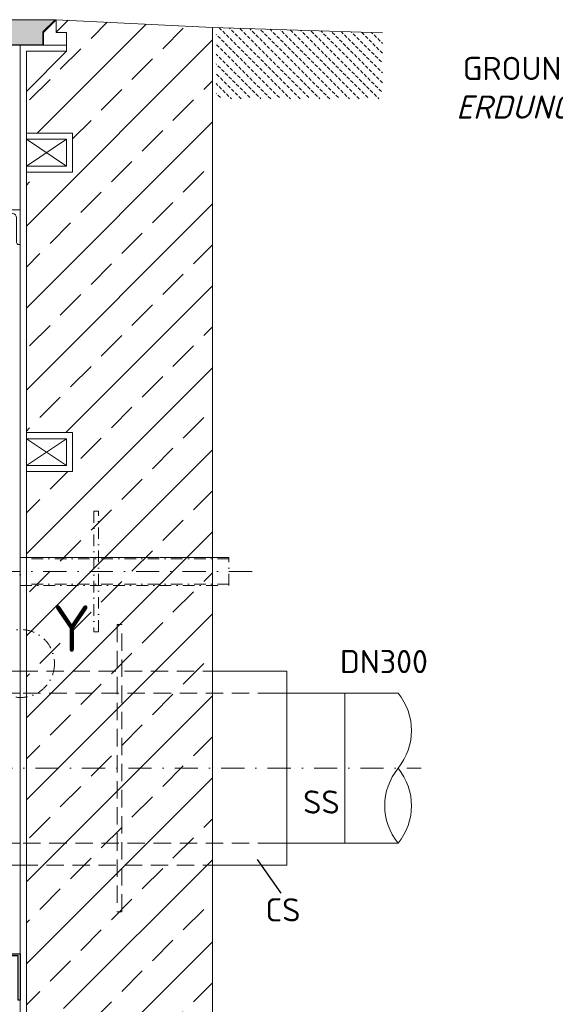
# Model space of a CAD drawing. Header units: millimetres. Extents: x -89243 to 29100, y -5468 to 8855.
# Tile 18 of 23: x 21261 to 22416, y -352 to 1771. Entities that reach past the tile are written whole.
import ezdxf

# ---------------------------------------------------------------- set-up
doc = ezdxf.new("R2010")
doc.units = ezdxf.units.MM
doc.header["$MEASUREMENT"] = 0
doc.linetypes.add('STRICHPUNKT2', pattern=[0.5, 0.25, -0.125, 0, -0.125])
doc.linetypes.add('VERDECKT2', pattern=[0.1875, 0.125, -0.0625])
doc.layers.add('8', color=7, linetype='Continuous')
for name, color, linetype, lineweight in [('P------T2', 7, 'Continuous', 18), ('P-MS020', 7, 'Continuous', 30), ('P-MS250', 190, 'Continuous', 35), ('P-SSLEIX', 7, 'STRICHPUNKT2', 18)]:
    doc.layers.add(name, color=color, linetype=linetype, lineweight=lineweight)
doc.styles.add('ROMANS', font='romans.shx', dxfattribs={"width": 0.9})
doc.styles.get("Standard").update_dxf_attribs({"font": 'isocpeur.ttf'})

msp = doc.modelspace()

# ---------------------------------------------------------------- hatches: boundary and pattern name
at = {"lineweight": 9}
h = msp.add_hatch(dxfattribs=at)
h.set_pattern_fill('ANSI33', color=256, scale=500)
h.set_pattern_definition([(45, (20310, 360.69), (-88.388, 88.388), []), (45, (20398.4, 360.69), (-88.3883, 88.3883), [62.5, -31.25])])
h.paths.add_polyline_path([(19344.506, 796.788), (19244.706, 796.788), (19244.706, 880.688), (19344.506, 880.688), (19344.506, 1442.688), (19244.706, 1442.688), (19244.706, 1526.588), (19344.506, 1526.588), (19344.506, 1616.388), (19257.706, 1703.188), (19257.706, 1716.188), (19257.706, 1743.688), (19280.113, 1743.688), (19280.113, 1771.188), (18943.206, 1754.388), (18943.206, -749.812), (18562.206, -749.812), (18562.206, -1049.812), (22057.806, -1049.812), (22057.806, -749.812), (21676.806, -749.812), (21676.806, 1754.388), (21339.898, 1771.188), (21339.898, 1743.688), (21362.306, 1743.688), (21362.306, 1716.188), (21362.306, 1703.188), (21275.506, 1616.388), (21275.506, 1526.588), (21375.306, 1526.588), (21375.306, 1442.688), (21275.506, 1442.688), (21275.506, 880.688), (21375.306, 880.688), (21375.306, 796.788), (21275.506, 796.788), (21275.506, -361.212), (21375.306, -361.212), (21375.306, -445.112), (21275.506, -445.112), (21275.506, -724.812), (21104.506, -724.812), (21104.506, -589.812), (21010.006, -589.812), (21010.006, -599.312), (21010.006, -740.312), (21010.006, -749.812), (20936.006, -749.812), (20936.006, -740.312), (20936.006, -619.812), (20741.506, -619.812), (20741.506, -679.812), (20737.506, -679.812, -0.41421356), (20733.506, -675.812), (20733.506, -635.812, 0.41421356), (20725.506, -627.812), (20685.506, -627.812, -0.41421356), (20681.506, -623.812), (20681.506, -619.812), (20601.506, -619.812), (20601.506, -623.812, -0.41421356), (20597.506, -627.812), (20557.506, -627.812, 0.41421356), (20549.506, -635.812), (20549.506, -675.812, -0.41421356), (20545.506, -679.812), (20541.506, -679.812), (20541.506, -619.812), (20078.506, -619.812), (20078.506, -679.812), (20074.506, -679.812, -0.41421356), (20070.506, -675.812), (20070.506, -635.812, 0.41421356), (20062.506, -627.812), (20022.506, -627.812, -0.41421356), (20018.506, -623.812), (20018.506, -619.812), (19938.506, -619.812), (19938.506, -623.812, -0.41421356), (19934.506, -627.812), (19894.506, -627.812, 0.41421356), (19886.506, -635.812), (19886.506, -675.812, -0.41421356), (19882.506, -679.812), (19878.506, -679.812), (19878.506, -619.812), (19684.006, -619.812), (19684.006, -740.312), (19684.006, -749.812), (19610.006, -749.812), (19610.006, -740.312), (19610.006, -589.812), (19344.506, -589.812), (19344.506, -445.112), (19244.706, -445.112), (19244.706, -361.212), (19344.506, -361.212)])
at = {"lineweight": 0}
h = msp.add_hatch(color=253, dxfattribs=at)
h.dxf.hatch_style = 1
h.paths.add_polyline_path([(19282.113, 1771.188), (19308.613, 1744.688), (19308.613, 1717.188), (21311.398, 1717.188), (21311.398, 1744.688), (21337.898, 1771.188)])
at = {"lineweight": 13}
h = msp.add_hatch(dxfattribs=at)
h.set_pattern_fill('BETON_UNBEWEHRT', color=256, scale=60, angle=90, pattern_type=2)
h.set_pattern_definition([(135, (22096.935, 1687.905), (-10.6066, -10.6066), [7.5, -3.75])])
h.paths.add_polyline_path([(22043.487, 1600.459), (22043.487, 1742.881), (21684.806, 1754.137), (21684.806, 1600.459)])

# ---------------------------------------------------------------- linework, layer by layer
at = {"lineweight": 0}
for p, q in [((21339.898, 1771.188), (21312.398, 1743.688)), ((21339.898, 1771.188), (21339.898, 1743.688)), ((21339.898, 1771.188), (21676.806, 1754.388)), ((21312.398, 1743.688), (21312.398, 1716.188)), ((21339.898, 1743.688), (21362.306, 1743.688)), ((21362.306, 1743.688), (21362.306, 1716.188)), ((21676.806, 1754.388), (21676.806, -749.812)), ((22043.487, 1742.881), (21676.806, 1754.388)), ((21165.238, 1716.188), (21262.506, 1716.188)), ((21262.506, -711.812), (21262.506, 1716.188)), ((21362.306, 1716.188), (21262.506, 1716.188)), ((21275.506, -724.812), (21275.506, 1703.188)), ((21275.506, 1703.188), (21362.306, 1703.188)), ((21362.306, 1703.188), (21275.506, 1616.388)), ((21362.306, 1703.188), (21362.306, 1716.188)), ((21275.506, 1455.688), (21362.306, 1513.588)), ((21275.506, 1513.588), (21362.306, 1455.688)), ((21275.506, 809.788), (21362.306, 867.688)), ((21275.506, 867.688), (21362.306, 809.788)), ((21837.506, 366.688), (21676.806, 366.688)), ((21837.506, 366.688), (21837.506, -52.312)), ((22077.786, 319.138), (21812.506, 319.138)), ((21962.506, 319.138), (21962.506, -4.762)), ((21812.506, -4.762), (22077.413, -4.762)), ((21837.506, -52.312), (21676.806, -52.312))]:
    msp.add_line(p, q, dxfattribs=at)
msp.add_line((21824.901, -112.613), (21774.402, -39.879))
for points in [[(21311.398, 1744.688), (21311.398, 1717.188), (21166.238, 1717.188), (21126.238, 1697.188), (19493.774, 1697.188), (19453.774, 1717.188), (19308.613, 1717.188), (19308.613, 1744.688), (19282.113, 1771.188), (21337.898, 1771.188)], [(21362.306, 1513.588), (21275.506, 1513.588), (21275.506, 1455.688), (21362.306, 1455.688)], [(21362.306, 867.688), (21275.506, 867.688), (21275.506, 809.788), (21362.306, 809.788)]]:
    msp.add_lwpolyline(points, close=True, dxfattribs=at)
for points in [[(21275.506, 1526.588), (21375.306, 1526.588), (21375.306, 1442.688), (21275.506, 1442.688)], [(21275.506, 880.688), (21375.306, 880.688), (21375.306, 796.788), (21275.506, 796.788)], [(21262.506, 366.688), (21237.506, 366.688), (21237.506, -52.312), (21262.506, -52.312)], [(21062.506, 319.138), (21262.506, 319.138), (21262.506, -4.762), (21062.506, -4.862)]]:
    msp.add_lwpolyline(points, dxfattribs=at)
msp.add_lwpolyline([(21245.506, 1353.188), (21192.006, 1353.188, -0.41421356), (21187.506, 1357.688), (21187.506, 1361.188), (21262.506, 1361.188), (21262.506, 1361.188), (21262.506, 1361.188), (21262.506, 1286.188), (21259.006, 1286.188, -0.41421356), (21254.506, 1290.688), (21254.506, 1344.188, 0.41421356)], format="xyb", close=True, dxfattribs=at)
msp.add_lwpolyline([(21257.506, -242.836), (21262.506, -242.836), (21262.506, -342.836), (21257.506, -342.836), (21257.506, -247.836), (21162.506, -247.836), (21162.506, -242.836), (21262.506, -242.836), (21262.506, -247.836)])
for centre, start, end in [((21978.114, 238.163), 320.803795, 39.196205), ((22176.711, 76.213), 140.803795, 219.196205), ((21978.114, 76.213), 320.803795, 39.196205)]:
    msp.add_arc(centre, 128.129, start, end, dxfattribs=at)
at = {"layer": 'P-MS250', "color": 0, "linetype": 'VERDECKT2', "lineweight": 0, "ltscale": 300}
for p, q in [((21262.506, 366.688), (21676.806, 366.688)), ((21812.506, 319.138), (21262.506, 319.138)), ((21812.506, -4.762), (21262.506, -4.762)), ((21262.506, -52.312), (21676.806, -52.312))]:
    msp.add_line(p, q, dxfattribs=at)
msp.add_lwpolyline([(21471.156, -152.312), (21481.156, -152.312), (21481.156, 466.688), (21471.156, 466.688)], close=True, dxfattribs=at)
at = {"layer": 'P-SSLEIX', "color": 7, "linetype": 'STRICHPUNKT2', "ltscale": 200}
for p, q in [((21762.506, 581.188), (21212.506, 581.188)), ((18492.599, 157.188), (22127.413, 157.188))]:
    msp.add_line(p, q, dxfattribs=at)
at = {"layer": 'P-SSLEIX', "color": 7, "linetype": 'STRICHPUNKT2', "ltscale": 100}
for points in [[(21421.156, 451.038), (21431.156, 451.038), (21431.156, 711.338), (21421.156, 711.338)], [(21262.506, 551.038), (21712.506, 551.038), (21712.506, 611.338), (21262.506, 611.338)], [(21262.506, 611.338), (21712.506, 611.338), (21712.506, 608.438), (21262.506, 608.438)], [(21262.506, 551.038), (21712.506, 551.038), (21712.506, 553.938), (21262.506, 553.938)]]:
    msp.add_lwpolyline(points, close=True, dxfattribs=at)
msp.add_circle((21262.917, 382.82), 73.254, dxfattribs=at)

# ---------------------------------------------------------------- texts
at = {"layer": '8', "linetype": 'Continuous', "insert": (21332.834, 508.316), "char_height": 100, "width": 47.37847, "attachment_point": 1, "style": 'ROMANS'}
msp.add_mtext('{\\fISOCPEUR|b0|i0|c0|p34;Y}', dxfattribs=at)
at = {"layer": 'P------T2', "insert": (22191.713, 1691.054), "char_height": 50, "width": 1229.93338, "attachment_point": 1}
msp.add_mtext('\\pi24.967;GROUNDING CONNECTION AND SUPPORT{\\fISOCPEUR|b0|i1|c0|p34; \\P\\pi11.008;ERDUNGSANSCHLUSS UND HALTERUNG}', dxfattribs=at)
at = {"layer": 'P-MS020', "color": 0}
for s, p in [('DN300', (21951.833, 362.076)), ('SS', (21872.441, 59.217)), ('CS', (21791.311, -173.317))]:
    msp.add_text(s, height=50, dxfattribs=at).set_placement(p)

doc.saveas('drawing.dxf')
